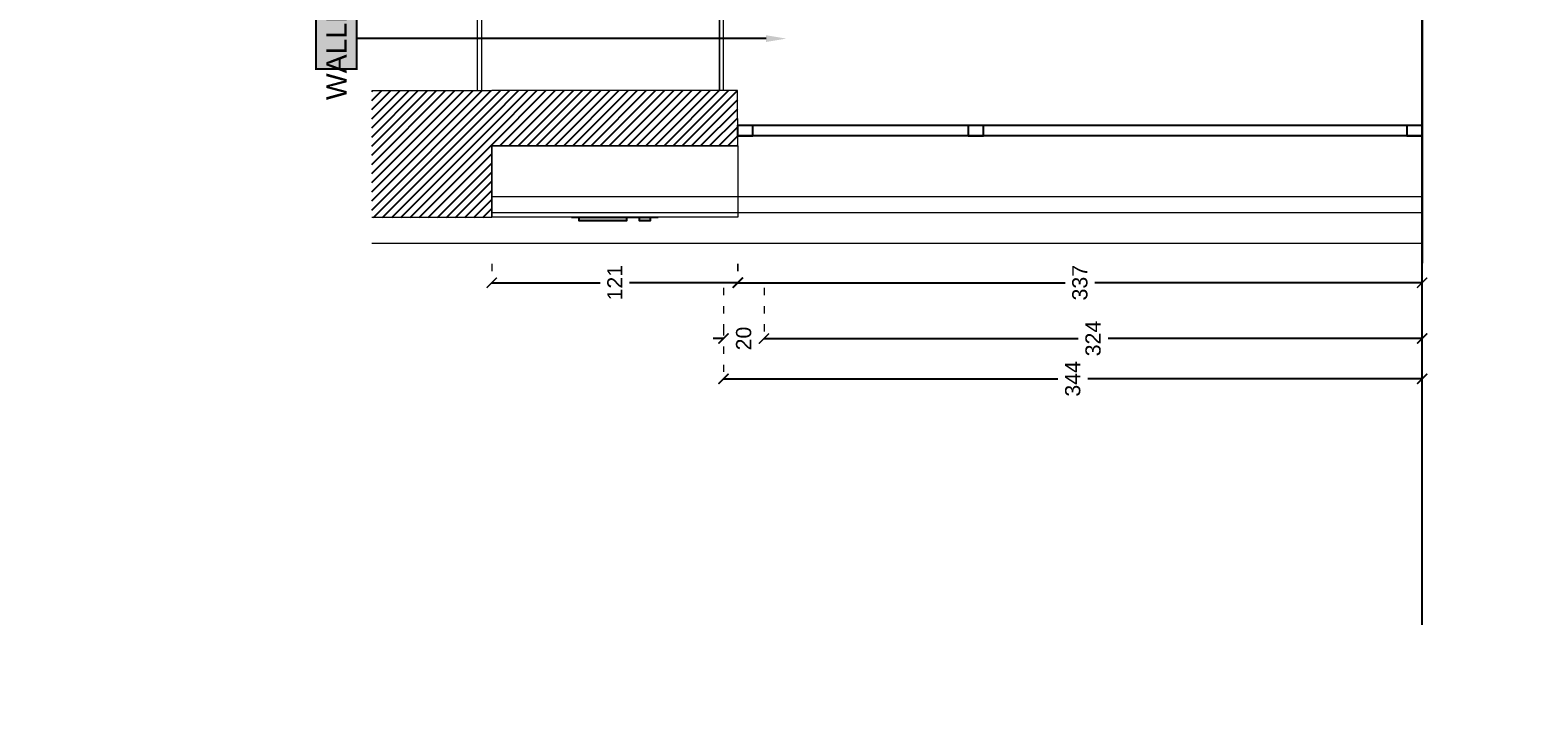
# Model space of a CAD drawing. Header units: centimetres. Extents: x -2854 to 18796, y -762 to 9238.
# Tile 61 of 173: x -1339 to -607, y 946 to 1289. Entities that reach past the tile are written whole.
import ezdxf
from ezdxf import colors
from ezdxf.entities.mleader import LeaderData, LeaderLine
from ezdxf.enums import TextEntityAlignment as Align
from ezdxf.math import Vec2, Vec3

# ---------------------------------------------------------------- set-up
doc = ezdxf.new("R2010")
doc.units = ezdxf.units.CM
doc.header["$LTSCALE"] = 0.3
doc.linetypes.add('ACAD_ISO03W100', pattern=[30, 12, -18])
doc.linetypes.add('DASHED', pattern=[0.6, 0.3, -0.3])
for name, color, linetype, lineweight in [('KK_ARC_WALL 0.2', 3, 'Continuous', 20), ('KK_DIM', 253, 'Continuous', 5), ('KK_FUR_NEW', 14, 'Continuous', 9), ('XR_DEM_GENERIC', 215, 'Continuous', 13), ('XR_EXIST_WALLS_0.05', 4, 'Continuous', 5), ('XR_EXIST_WALLS_0.2', 2, 'Continuous', 20)]:
    doc.layers.add(name, color=color, linetype=linetype, lineweight=lineweight)
doc.layers.add('KK_Defpoints', color=40, linetype='Continuous', plot=False)
for name, color, linetype in [('KK_FIN_WALLS', 7, 'Continuous'), ('KK_FUR_HATCH', 253, 'Continuous'), ('KK_NEW_WALLS 0.2', 3, 'Continuous'), ('XR_EXIST_DOORS-WINDOWS', 252, 'Continuous'), ('XR_EXIST_WALL_HATCH', 253, 'Continuous')]:
    doc.layers.add(name, color=color, linetype=linetype)
doc.styles.add('KIKO Milano_Light', font='Arial.ttf')
doc.dimstyles.new('KIKO', dxfattribs={"dimtxt": 1.5, "dimasz": 1, "dimexe": 0, "dimexo": 2, "dimgap": 0.7, "dimtad": 0, "dimtih": 1, "dimtoh": 1, "dimdec": 0, "dimzin": 0, "dimtxsty": 'KIKO Milano_Light', "dimblk": 'ARCHTICK', "dimcen": 0.09, "dimadec": 1, "dimazin": 0, "dimtfac": 1, "dimtdec": 0, "dimtix": 1, "dimtofl": 0, "dimtmove": 0, "dimatfit": 3, "dimldrblk": 'ARCHTICK', "dimfxl": 5, "dimfxlon": 1, "dimtolj": 1, "dimtzin": 0, "dimlwe": 5, "dimarcsym": 0})
pattern_1 = [(45, (-153.785, 995.658), (-2.245064, 2.245064), [])]

# ---------------------------------------------------------------- blocks, each defined once
blk = doc.blocks.new('_ArchTick')
at = {"color": 0, "linetype": 'ByBlock', "const_width": 0.15}
blk.add_lwpolyline([(-0.5, -0.5), (0.5, 0.5)], dxfattribs=at)
blk = doc.blocks.new('*D209')
at = {"layer": 'Defpoints', "color": 0, "transparency": 16777216}
for p in [(-977.79, 1364.41), (-653.79, 1273.48), (-977.79, 1136.66)]:
    blk.add_point(p, dxfattribs=at)
at = {"layer": 'KK_DIM', "color": 0, "linetype": 'ACAD_ISO03W100', "lineweight": 5, "transparency": 16777216}
for p, q in [((-977.79, 1161.66), (-977.79, 1136.66)), ((-653.79, 1161.66), (-653.79, 1136.66))]:
    blk.add_line(p, q, dxfattribs=at)
at = {"layer": 'KK_DIM', "color": 0, "lineweight": -2, "transparency": 16777216}
for p, q in [((-977.79, 1136.66), (-823.12, 1136.66)), ((-653.79, 1136.66), (-808.45, 1136.66))]:
    blk.add_line(p, q, dxfattribs=at)
at = {"layer": 'KK_DIM', "color": 0, "lineweight": -2, "transparency": 16777216, "xscale": 5, "yscale": 5, "zscale": 5, "rotation": 180}
blk.add_blockref('_ArchTick', (-977.79, 1136.66), dxfattribs=at)
at = {"layer": 'KK_DIM', "color": 0, "lineweight": -2, "transparency": 16777216, "xscale": 5, "yscale": 5, "zscale": 5}
blk.add_blockref('_ArchTick', (-653.79, 1136.66), dxfattribs=at)
at = {"layer": 'KK_DIM', "color": 0, "transparency": 16777216, "insert": (-815.79, 1136.66), "char_height": 7.5, "attachment_point": 5, "rotation": 90, "style": 'KIKO Milano_Light'}
blk.add_mtext('\\A1;324', dxfattribs=at)
blk = doc.blocks.new('*D210')
at = {"layer": 'Defpoints', "color": 0, "transparency": 16777216}
for p in [(-977.79, 1364.41), (-997.79, 1362.82), (-997.79, 1136.66)]:
    blk.add_point(p, dxfattribs=at)
at = {"layer": 'KK_DIM', "color": 0, "linetype": 'ACAD_ISO03W100', "lineweight": 5, "transparency": 16777216}
for p, q in [((-997.79, 1161.66), (-997.79, 1136.66)), ((-977.79, 1161.66), (-977.79, 1136.66))]:
    blk.add_line(p, q, dxfattribs=at)
at = {"layer": 'KK_DIM', "color": 0, "lineweight": -2, "transparency": 16777216}
for p, q in [((-997.79, 1136.66), (-1002.79, 1136.66)), ((-977.79, 1136.66), (-972.79, 1136.66))]:
    blk.add_line(p, q, dxfattribs=at)
at = {"layer": 'KK_DIM', "color": 0, "lineweight": -2, "transparency": 16777216, "xscale": 5, "yscale": 5, "zscale": 5}
blk.add_blockref('_ArchTick', (-997.79, 1136.66), dxfattribs=at)
at = {"layer": 'KK_DIM', "color": 0, "lineweight": -2, "transparency": 16777216, "xscale": 5, "yscale": 5, "zscale": 5, "rotation": 180}
blk.add_blockref('_ArchTick', (-977.79, 1136.66), dxfattribs=at)
at = {"layer": 'KK_DIM', "color": 0, "transparency": 16777216, "insert": (-987.79, 1136.66), "char_height": 7.5, "attachment_point": 5, "rotation": 90, "style": 'KIKO Milano_Light'}
blk.add_mtext('\\A1;20', dxfattribs=at)
blk = doc.blocks.new('*D211')
at = {"layer": 'Defpoints', "color": 0, "transparency": 16777216}
for p in [(-997.79, 1273.48), (-653.79, 1183.48), (-997.79, 1116.8)]:
    blk.add_point(p, dxfattribs=at)
at = {"layer": 'KK_DIM', "color": 0, "linetype": 'ACAD_ISO03W100', "lineweight": 5, "transparency": 16777216}
for p, q in [((-997.79, 1141.8), (-997.79, 1116.8)), ((-653.79, 1141.8), (-653.79, 1116.8))]:
    blk.add_line(p, q, dxfattribs=at)
at = {"layer": 'KK_DIM', "color": 0, "lineweight": -2, "transparency": 16777216}
for p, q in [((-997.79, 1116.8), (-833.12, 1116.8)), ((-653.79, 1116.8), (-818.45, 1116.8))]:
    blk.add_line(p, q, dxfattribs=at)
at = {"layer": 'KK_DIM', "color": 0, "lineweight": -2, "transparency": 16777216, "xscale": 5, "yscale": 5, "zscale": 5, "rotation": 180}
blk.add_blockref('_ArchTick', (-997.79, 1116.8), dxfattribs=at)
at = {"layer": 'KK_DIM', "color": 0, "lineweight": -2, "transparency": 16777216, "xscale": 5, "yscale": 5, "zscale": 5}
blk.add_blockref('_ArchTick', (-653.79, 1116.8), dxfattribs=at)
at = {"layer": 'KK_DIM', "color": 0, "transparency": 16777216, "insert": (-825.79, 1116.8), "char_height": 7.5, "attachment_point": 5, "rotation": 90, "style": 'KIKO Milano_Light'}
blk.add_mtext('\\A1;344', dxfattribs=at)
blk = doc.blocks.new('*D219')
at = {"layer": 'Defpoints', "color": 0, "transparency": 16777216}
for p in [(-990.79, 1183.48), (-653.79, 1176.65), (-990.79, 1164.15)]:
    blk.add_point(p, dxfattribs=at)
at = {"layer": 'KK_DIM', "color": 0, "linetype": 'ACAD_ISO03W100', "lineweight": 5, "transparency": 16777216}
for p, q in [((-990.79, 1173.48), (-990.79, 1164.15)), ((-653.79, 1166.65), (-653.79, 1164.15))]:
    blk.add_line(p, q, dxfattribs=at)
at = {"layer": 'KK_DIM', "color": 0, "lineweight": -2, "transparency": 16777216}
for p, q in [((-990.79, 1164.15), (-829.62, 1164.15)), ((-653.79, 1164.15), (-814.95, 1164.15))]:
    blk.add_line(p, q, dxfattribs=at)
at = {"layer": 'KK_DIM', "color": 0, "lineweight": -2, "transparency": 16777216, "xscale": 5, "yscale": 5, "zscale": 5, "rotation": 180}
blk.add_blockref('_ArchTick', (-990.79, 1164.15), dxfattribs=at)
at = {"layer": 'KK_DIM', "color": 0, "lineweight": -2, "transparency": 16777216, "xscale": 5, "yscale": 5, "zscale": 5}
blk.add_blockref('_ArchTick', (-653.79, 1164.15), dxfattribs=at)
at = {"layer": 'KK_DIM', "color": 0, "transparency": 16777216, "insert": (-822.29, 1164.15), "char_height": 7.5, "attachment_point": 5, "rotation": 90, "style": 'KIKO Milano_Light'}
blk.add_mtext('\\A1;337', dxfattribs=at)
blk = doc.blocks.new('*D220')
at = {"layer": 'Defpoints', "color": 0, "transparency": 16777216}
for p in [(-1111.79, 1183.48), (-990.65, 1183.48), (-1111.79, 1164.15)]:
    blk.add_point(p, dxfattribs=at)
at = {"layer": 'KK_DIM', "color": 0, "linetype": 'ACAD_ISO03W100', "lineweight": 5, "transparency": 16777216}
for p, q in [((-1111.79, 1173.48), (-1111.79, 1164.15)), ((-990.65, 1173.48), (-990.65, 1164.15))]:
    blk.add_line(p, q, dxfattribs=at)
at = {"layer": 'KK_DIM', "color": 0, "lineweight": -2, "transparency": 16777216}
for p, q in [((-1111.79, 1164.15), (-1058.48, 1164.15)), ((-990.65, 1164.15), (-1043.95, 1164.15))]:
    blk.add_line(p, q, dxfattribs=at)
at = {"layer": 'KK_DIM', "color": 0, "lineweight": -2, "transparency": 16777216, "xscale": 5, "yscale": 5, "zscale": 5, "rotation": 180}
blk.add_blockref('_ArchTick', (-1111.79, 1164.15), dxfattribs=at)
at = {"layer": 'KK_DIM', "color": 0, "lineweight": -2, "transparency": 16777216, "xscale": 5, "yscale": 5, "zscale": 5}
blk.add_blockref('_ArchTick', (-990.65, 1164.15), dxfattribs=at)
at = {"layer": 'KK_DIM', "color": 0, "transparency": 16777216, "insert": (-1051.22, 1164.15), "char_height": 7.5, "attachment_point": 5, "rotation": 90, "style": 'KIKO Milano_Light'}
blk.add_mtext('\\A1;121', dxfattribs=at)

msp = doc.modelspace()

# ---------------------------------------------------------------- hatches: boundary and pattern name
at = {"layer": 'KK_FIN_WALLS', "true_color": 0xffffff}
h = msp.add_hatch(color=7, dxfattribs=at)
h.dxf.hatch_style = 1
h.paths.add_polyline_path([(-1198.29, 1269.31), (-1198.29, 1299.31), (-1178.29, 1299.31), (-1178.29, 1269.31)])
at = {"layer": 'KK_FUR_HATCH', "true_color": 0xf0f0f0}
h = msp.add_hatch(color=7, dxfattribs=at)
h.dxf.hatch_style = 1
h.paths.add_polyline_path([(-1045.52, 1196.48), (-1045.52, 1194.65), (-1068.85, 1194.65), (-1068.85, 1196.48)])
h.paths.add_polyline_path([(-1033.85, 1196.48), (-1033.85, 1194.65), (-1039.11, 1194.65), (-1039.11, 1196.48)])
at = {"layer": 'KK_FUR_HATCH', "true_color": 0x0e0e10}
h = msp.add_hatch(color=168, dxfattribs=at)
h.dxf.hatch_style = 1
h.paths.add_polyline_path([(-1045.52, 1194.65), (-1068.85, 1194.65), (-1068.85, 1194.8), (-1045.52, 1194.8)])
h = msp.add_hatch(color=168, dxfattribs=at)
h.dxf.hatch_style = 1
h.paths.add_polyline_path([(-1039.11, 1194.65), (-1039.11, 1194.8), (-1033.85, 1194.8), (-1033.85, 1194.65)])
at = {"layer": 'XR_EXIST_WALL_HATCH'}
h = msp.add_hatch(dxfattribs=at)
h.set_pattern_fill('ANSI31', color=256)
h.set_pattern_definition(pattern_1)
h.paths.add_polyline_path([(-1111.79, 1258.69), (-1170.82, 1258.69), (-1170.82, 1196.24), (-1111.79, 1196.24)])
h = msp.add_hatch(dxfattribs=at)
h.set_pattern_fill('ANSI31', color=256)
h.set_pattern_definition(pattern_1)
h.paths.add_polyline_path([(-990.79, 1241.48), (-990.7, 1241.48), (-990.79, 1258.69), (-1111.79, 1258.69), (-1111.79, 1231.48), (-990.67, 1231.48), (-990.69, 1236.48), (-990.79, 1236.48)])

# ---------------------------------------------------------------- linework, layer by layer
for points in [[(-1045.52, 1196.48), (-1045.52, 1194.65), (-1068.85, 1194.65), (-1068.85, 1196.48)], [(-1045.52, 1194.65), (-1068.85, 1194.65), (-1068.85, 1194.8), (-1045.52, 1194.8)], [(-1033.85, 1196.48), (-1033.85, 1194.65), (-1039.11, 1194.65), (-1039.11, 1196.48)], [(-1039.11, 1194.65), (-1039.11, 1194.8), (-1033.85, 1194.8), (-1033.85, 1194.65)]]:
    msp.add_lwpolyline(points, close=True)
at = {"layer": 'Defpoints'}
msp.add_lwpolyline([(-1072.5, 1196.48), (-1029.94, 1196.48)], dxfattribs=at)
at = {"layer": 'KK_ARC_WALL 0.2'}
for points in [[(-999.79, 1377.41), (-999.79, 1258.69)], [(-997.79, 1258.69), (-997.79, 1375.41)]]:
    msp.add_lwpolyline(points, dxfattribs=at)
at = {"layer": 'KK_Defpoints'}
msp.add_lwpolyline([(-653.79, 995.66), (-653.79, 2480.66)], dxfattribs=at)
at = {"layer": 'KK_FIN_WALLS', "color": 193, "linetype": 'ByBlock', "lineweight": -2, "true_color": 0x9f7aa8, "const_width": 1}
msp.add_lwpolyline([(-1198.29, 1269.31), (-1198.29, 1299.31), (-1178.29, 1299.31), (-1178.29, 1269.31)], close=True, dxfattribs=at)
at = {"layer": 'KK_FIN_WALLS', "color": 193, "linetype": 'ByBlock', "lineweight": -2, "true_color": 0x9f7aa8}
msp.add_lwpolyline([(-976.82, 1284.31), (-1178.29, 1284.31)], dxfattribs=at)
at = {"layer": 'KK_FIN_WALLS', "color": 193, "true_color": 0x9f7aa8}
msp.add_solid([(-976.82, 1285.98), (-966.82, 1284.31), (-976.82, 1282.64)], dxfattribs=at)
at = {"layer": 'KK_FUR_NEW'}
msp.add_lwpolyline([(-1111.79, 1231.48), (-990.65, 1231.48), (-990.65, 1196.48), (-1111.79, 1196.48)], close=True, dxfattribs=at)
at = {"layer": 'KK_NEW_WALLS 0.2'}
msp.add_lwpolyline([(-653.79, 2288.26), (-653.79, 1173.8)], dxfattribs=at)
at = {"layer": 'XR_DEM_GENERIC'}
for points in [[(-1118.79, 1258.69), (-1118.79, 2249.14)], [(-1116.79, 1258.69), (-1116.79, 2249.14)], [(-999.79, 1258.69), (-999.79, 2249.14)], [(-997.79, 1258.69), (-997.79, 2249.14)], [(-990.79, 1206.48), (-1111.79, 1206.48)], [(-990.79, 1198.48), (-1111.79, 1198.48)]]:
    msp.add_lwpolyline(points, dxfattribs=at)
at = {"layer": 'XR_EXIST_DOORS-WINDOWS'}
for points in [[(-653.79, 1241.48), (-990.79, 1241.48)], [(-653.79, 1236.48), (-990.79, 1236.48)]]:
    msp.add_lwpolyline(points, dxfattribs=at)
for points in [[(-983.29, 1241.48), (-990.79, 1241.48), (-990.79, 1236.48), (-983.29, 1236.48)], [(-869.79, 1241.48), (-877.29, 1241.48), (-877.29, 1236.48), (-869.79, 1236.48)], [(-653.79, 1241.48), (-661.29, 1241.48), (-661.29, 1236.48), (-653.79, 1236.48)]]:
    msp.add_lwpolyline(points, close=True, dxfattribs=at)
at = {"layer": 'XR_EXIST_WALLS_0.05'}
for points in [[(-653.79, 1206.48), (-990.79, 1206.48)], [(-653.79, 1198.48), (-990.79, 1198.48)], [(-653.79, 1183.48), (-1170.82, 1183.48)]]:
    msp.add_lwpolyline(points, dxfattribs=at)
at = {"layer": 'XR_EXIST_WALLS_0.2'}
for points in [[(-1170.82, 1258.69), (-1111.79, 1258.69)], [(-990.79, 1258.69), (-1111.79, 1258.69)], [(-990.67, 1231.48), (-990.79, 1258.69)], [(-1111.79, 1231.48), (-1111.79, 1196.24), (-1170.82, 1196.24)], [(-990.67, 1231.48), (-1111.79, 1231.48)]]:
    msp.add_lwpolyline(points, dxfattribs=at)

# ---------------------------------------------------------------- texts
at = {"layer": 'KK_FIN_WALLS', "color": 18, "true_color": 0x000000, "style": 'KIKO Milano_Light'}
msp.add_attdef('WALLFIN', text='XX', height=10, rotation=90, dxfattribs=at).set_placement((-1188.29, 1284.31), align=Align.MIDDLE_CENTER)

# ---------------------------------------------------------------- dimensions: what is measured, and where the dimension line sits
at = {"layer": 'KK_DIM'}
for base, p1, p2, picture, middle in [((-997.79, 1136.66), (-977.79, 1364.41), (-997.79, 1362.82), '*D210', (-987.79, 1136.66)), ((-977.79, 1136.66), (-653.79, 1273.48), (-977.79, 1364.41), '*D209', (-815.79, 1136.66)), ((-1111.79, 1164.15), (-990.65, 1183.48), (-1111.79, 1183.48), '*D220', (-1051.22, 1164.15)), ((-990.79, 1164.15), (-653.79, 1176.65), (-990.79, 1183.48), '*D219', (-822.29, 1164.15))]:
    dim = msp.add_linear_dim(base=base, p1=p1, p2=p2, dimstyle='KIKO', override={"dimscale": 0, "dimpost": '\\X', "dimcen": 0.0018}, dxfattribs=at)
    dim.commit()
    dim.dimension.update_dxf_attribs({"geometry": picture, "text_midpoint": middle, "text_rotation": 90})
dim = msp.add_linear_dim(base=(-997.79, 1116.8), p1=(-653.79, 1183.48), p2=(-997.79, 1273.48), dimstyle='KIKO', override={"dimscale": 0, "dimpost": '\\X', "dimcen": 0.0018}, dxfattribs=at)
dim.commit()
dim.dimension.update_dxf_attribs({"geometry": '*D211', "text_midpoint": (-825.79, 1116.8), "dimtype": 160, "text_rotation": 90})

# ---------------------------------------------------------------- leaders
at = {"color": 1, "linetype": 'DASHED', "ltscale": 0.05}
ml = msp.add_multileader_mtext('Standard', dxfattribs=at)
ml.set_content('LEASE LINE', color=1, style='KIKO Milano_Light')
ml.set_leader_properties(color=256)
ml.build(insert=Vec2(0, 0))
ml.multileader.update_dxf_attribs({"dogleg_length": 0.36, "arrow_head_size": 1.21})
ctx = ml.context
ctx.base_point, ctx.char_height, ctx.arrow_head_size, ctx.landing_gap_size, ctx.plane_origin, ctx.plane_x_axis, ctx.plane_y_axis = Vec3(-2540.22, 2829.75), 1.4, 1.21, 0.604, Vec3(-1264.77, 4822.68), Vec3(0, 1), Vec3(-1, 0)
notes = []
notes.append((ctx, [(0, (0, 0, 0), (0, 0), (1, 0), 1, [])]))
ctx.mtext.insert, ctx.mtext.text_direction, ctx.mtext.rotation, ctx.mtext.width = Vec3(-2540.63, 2830.35), Vec3(0, 1), -3.141593, 13.9356
at = {"ltscale": 0.5}
ml = msp.add_multileader_mtext('Standard', dxfattribs=at)
ml.set_content('{\\fAvenir LT Std 35 Light|b1|i0|c0|p34;BOH}', color=256, style='KIKO Milano_Light')
ml.set_leader_properties(color=256)
ml.build(insert=Vec2(0, 0))
ml.multileader.update_dxf_attribs({"dogleg_length": 0.36, "arrow_head_size": 0.5})
ctx = ml.context
ctx.base_point, ctx.char_height, ctx.arrow_head_size, ctx.landing_gap_size, ctx.plane_origin = Vec3(-2720.88, 2835.81), 1.2, 0.5, 0.604, Vec3(-725.09, 1552.75)
notes.append((ctx, [(0, (0, 0, 0), (0, 0), (1, 0), 1, [])]))
ctx.mtext.insert, ctx.mtext.rotation, ctx.mtext.width = Vec3(-2720.28, 2836.58), -4.712389, 6.7394
ml = msp.add_multileader_mtext('Standard', dxfattribs=at)
ml.set_content('{\\fAvenir LT Std 35 Light|b1|i0|c0|p34;KIKO\\PSALES AREA}', color=256, style='KIKO Milano_Light')
ml.set_leader_properties(color=256)
ml.build(insert=Vec2(0, 0))
ml.multileader.update_dxf_attribs({"dogleg_length": 0.36, "arrow_head_size": 0.5})
ctx = ml.context
ctx.base_point, ctx.char_height, ctx.arrow_head_size, ctx.landing_gap_size, ctx.plane_origin = Vec3(-2706.95, 2835.99), 1.2, 0.5, 0.604, Vec3(-712.21, 1552.93)
ctx.text_align_type = 1
notes.append((ctx, [(0, (0, 0, 0), (0, 0), (1, 0), 1, [])]))
ctx.mtext.insert, ctx.mtext.rotation, ctx.mtext.width, ctx.mtext.alignment = Vec3(-2700.4, 2836.76), -4.712389, 12.8274, 2
ml = msp.add_multileader_mtext('Standard')
ml.set_content('{\\fAvenir LT Std 55 Roman|b0|i0|c0|p34;\\H0.83333x;DETAIL 01_FLOORING\\P\\fAvenir LT Std 35 Light|b0|i0|c0|p34;\\H0.8x;SCALE 1:5}', color=256, style='KIKO Milano_Light')
ml.set_leader_properties(color=256)
ml.build(insert=Vec2(0, 0))
ml.multileader.update_dxf_attribs({"dogleg_length": 0.36, "arrow_head_size": 1.21})
ctx = ml.context
ctx.base_point, ctx.char_height, ctx.arrow_head_size, ctx.landing_gap_size, ctx.plane_origin = Vec3(-2727.99, 2829.66), 1.2, 1.21, 0.604, Vec3(-735.06, 1546.04)
notes.append((ctx, [(0, (0, 0, 0), (0, 0), (1, 0), 1, [])]))
ctx.mtext.insert, ctx.mtext.rotation, ctx.mtext.width = Vec3(-2727.39, 2830.27), -4.712389, 44.1296
ml = msp.add_multileader_mtext('Standard')
ml.set_content('{\\fAvenir LT Std 55 Roman|b1|i0|c0|p34;\\H0.83333x;DETAIL 01_CEILING\\P\\fAvenir LT Std 35 Light|b0|i0|c0|p34;\\H0.8x;SCALE 1:5}', color=256, style='KIKO Milano_Light')
ml.set_leader_properties(color=256)
ml.build(insert=Vec2(0, 0))
ml.multileader.update_dxf_attribs({"dogleg_length": 0.36, "arrow_head_size": 1.21})
ctx = ml.context
ctx.base_point, ctx.char_height, ctx.arrow_head_size, ctx.landing_gap_size, ctx.plane_origin = Vec3(-2651.32, 2821.67), 1.2, 1.21, 0.604, Vec3(-661.24, 1546.57)
notes.append((ctx, [(0, (0, 0, 0), (0, 0), (1, 0), 1, [])]))
ctx.mtext.insert, ctx.mtext.rotation, ctx.mtext.width = Vec3(-2650.72, 2822.28), -4.712389, 44.1296
ml = msp.add_multileader_mtext('Standard')
ml.set_content('{\\fAvenir LT Std 55 Roman|b1|i0|c0|p34;\\H0.83333x;DETAIL 01_CEILING\\P\\fAvenir LT Std 35 Light|b0|i0|c0|p34;\\H0.8x;SCALE 1:5}', color=256, style='KIKO Milano_Light')
ml.set_leader_properties(color=256)
ml.build(insert=Vec2(0, 0))
ml.multileader.update_dxf_attribs({"dogleg_length": 0.36, "arrow_head_size": 1.21})
ctx = ml.context
ctx.base_point, ctx.char_height, ctx.arrow_head_size, ctx.landing_gap_size, ctx.plane_origin = Vec3(-2632.79, 2825.63), 1.2, 1.21, 0.604, Vec3(-639.86, 1542.16)
notes.append((ctx, [(0, (0, 0, 0), (0, 0), (1, 0), 1, [])]))
ctx.mtext.insert, ctx.mtext.rotation, ctx.mtext.width = Vec3(-2632.19, 2826.24), -4.712389, 44.1296
ml = msp.add_multileader_mtext('Standard')
ml.set_content('{\\fAvenir LT Std 55 Roman|b1|i0|c0|p34;\\H0.83333x;DETAIL 04_CEILING\\P\\fAvenir LT Std 35 Light|b0|i0|c0|p34;\\H0.8x;SCALE 1:5}', color=256, style='KIKO Milano_Light')
ml.set_leader_properties(color=256)
ml.build(insert=Vec2(0, 0))
ml.multileader.update_dxf_attribs({"dogleg_length": 0.36, "arrow_head_size": 1.21})
ctx = ml.context
ctx.base_point, ctx.char_height, ctx.arrow_head_size, ctx.landing_gap_size, ctx.plane_origin = Vec3(-2560.28, 2825.38), 1.2, 1.21, 0.604, Vec3(-567.35, 1550.28)
notes.append((ctx, [(0, (0, 0, 0), (0, 0), (1, 0), 1, [])]))
ctx.mtext.insert, ctx.mtext.rotation, ctx.mtext.width = Vec3(-2559.67, 2825.99), -4.712389, 44.1296
ml = msp.add_multileader_mtext('Standard', dxfattribs=at)
ml.set_content('{\\fAvenir LT Std 35 Light|b1|i0|c0|p34;KIKO\\PSALES AREA}', color=256, style='KIKO Milano_Light')
ml.set_leader_properties(color=256)
ml.build(insert=Vec2(0, 0))
ml.multileader.update_dxf_attribs({"dogleg_length": 2.85, "arrow_head_size": 0.7, "scale": 0.1})
ctx = ml.context
ctx.base_point, ctx.scale, ctx.char_height, ctx.arrow_head_size, ctx.landing_gap_size, ctx.plane_origin = Vec3(-2714.87, 2786.41), 0.1, 1.2, 0.7, 0.6, Vec3(-4704.01, 1503.42)
ctx.text_align_type = 1
notes.append((ctx, [(0, (0, 0, 0), (0, 0), (1, 0), 1, [])]))
ctx.mtext.insert, ctx.mtext.rotation, ctx.mtext.width, ctx.mtext.alignment = Vec3(-2709.51, 2787.03), -4.712389, 12.301, 2
ml = msp.add_multileader_mtext('Standard')
ml.set_content('{\\fAvenir LT Std 55 Roman|b1|i0|c0|p34;\\H0.66667x;DETAIL 02_FLOORING\\P\\fAvenir LT Std 35 Light|b0|i0|c0|p34;\\H0.8x;SCALE 1:5}', color=256, style='KIKO Milano_Light')
ml.set_leader_properties(color=256)
ml.build(insert=Vec2(0, 0))
ml.multileader.update_dxf_attribs({"dogleg_length": 0.36, "arrow_head_size": 1.21})
ctx = ml.context
ctx.base_point, ctx.char_height, ctx.arrow_head_size, ctx.landing_gap_size, ctx.plane_origin = Vec3(-2727.99, 2780.6), 1.5, 1.21, 0.604, Vec3(-735.06, 1497.13)
notes.append((ctx, [(0, (0, 0, 0), (0, 0), (1, 0), 1, [])]))
ctx.mtext.insert, ctx.mtext.rotation, ctx.mtext.width = Vec3(-2727.39, 2781.36), -4.712389, 44.1296
ml = msp.add_multileader_mtext('Standard')
ml.set_content('{\\fAvenir LT Std 55 Roman|b1|i0|c0|p34;\\H0.83333x;DETAIL 02_CEILING\\P\\fAvenir LT Std 35 Light|b0|i0|c0|p34;\\H0.8x;SCALE 1:5}', color=256, style='KIKO Milano_Light')
ml.set_leader_properties(color=256)
ml.build(insert=Vec2(0, 0))
ml.multileader.update_dxf_attribs({"dogleg_length": 0.36, "arrow_head_size": 1.21})
ctx = ml.context
ctx.base_point, ctx.char_height, ctx.arrow_head_size, ctx.landing_gap_size, ctx.plane_origin = Vec3(-2632.64, 2765.25), 1.2, 1.21, 0.604, Vec3(-639.71, 1490.15)
notes.append((ctx, [(0, (0, 0, 0), (0, 0), (1, 0), 1, [])]))
ctx.mtext.insert, ctx.mtext.rotation, ctx.mtext.width = Vec3(-2632.04, 2765.86), -4.712389, 44.1296
ml = msp.add_multileader_mtext('Standard')
ml.set_content('{\\fAvenir LT Std 55 Roman|b1|i0|c0|p34;\\H0.83333x;DETAIL 02_CEILING\\P\\fAvenir LT Std 35 Light|b0|i0|c0|p34;\\H0.8x;SCALE 1:5}', color=256, style='KIKO Milano_Light')
ml.set_leader_properties(color=256)
ml.build(insert=Vec2(0, 0))
ml.multileader.update_dxf_attribs({"dogleg_length": 0.36, "arrow_head_size": 1.21})
ctx = ml.context
ctx.base_point, ctx.char_height, ctx.arrow_head_size, ctx.landing_gap_size, ctx.plane_origin = Vec3(-2651.32, 2757.36), 1.2, 1.21, 0.604, Vec3(-661.24, 1482.26)
notes.append((ctx, [(0, (0, 0, 0), (0, 0), (1, 0), 1, [])]))
ctx.mtext.insert, ctx.mtext.rotation, ctx.mtext.width = Vec3(-2650.72, 2757.97), -4.712389, 44.1296
ml = msp.add_multileader_mtext('Standard')
ml.set_content('{\\fAvenir LT Std 55 Roman|b1|i0|c0|p34;\\H0.66667x;DETAIL 03_FLOORING\\P\\fAvenir LT Std 35 Light|b0|i0|c0|p34;\\H0.8x;SCALE 1:5}', color=256, style='KIKO Milano_Light')
ml.set_leader_properties(color=256)
ml.build(insert=Vec2(0, 0))
ml.multileader.update_dxf_attribs({"dogleg_length": 0.36, "arrow_head_size": 1.21})
ctx = ml.context
ctx.base_point, ctx.char_height, ctx.arrow_head_size, ctx.landing_gap_size, ctx.plane_origin = Vec3(-2704.38, 2711.19), 1.5, 1.21, 0.604, Vec3(-711.45, 1427.72)
notes.append((ctx, [(0, (0, 0, 0), (0, 0), (1, 0), 1, [])]))
ctx.mtext.insert, ctx.mtext.rotation, ctx.mtext.width = Vec3(-2703.78, 2711.95), -4.712389, 44.1296
ml = msp.add_multileader_mtext('Standard', dxfattribs=at)
ml.set_content('{\\fAvenir LT Std 35 Light|b1|i0|c0|p34;BOH}', color=256, style='KIKO Milano_Light')
ml.set_leader_properties(color=256)
ml.build(insert=Vec2(0, 0))
ml.multileader.update_dxf_attribs({"dogleg_length": 2.85, "arrow_head_size": 0.7})
ctx = ml.context
ctx.base_point, ctx.char_height, ctx.arrow_head_size, ctx.landing_gap_size, ctx.plane_origin = Vec3(-2697.27, 2717.49), 1.4, 0.7, 0.604, Vec3(-701.47, 1434.43)
notes.append((ctx, [(0, (0, 0, 0), (0, 0), (1, 0), 1, [])]))
ctx.mtext.insert, ctx.mtext.rotation, ctx.mtext.width = Vec3(-2696.66, 2718.21), -4.712389, 6.7394
ml = msp.add_multileader_mtext('Standard', dxfattribs=at)
ml.set_content('{\\fAvenir LT Std 35 Light|b1|i0|c0|p34;KIKO\\PSALES AREA}', color=256, style='KIKO Milano_Light')
ml.set_leader_properties(color=256)
ml.build(insert=Vec2(0, 0))
ml.multileader.update_dxf_attribs({"dogleg_length": 0.36, "arrow_head_size": 0.5})
ctx = ml.context
ctx.base_point, ctx.char_height, ctx.arrow_head_size, ctx.landing_gap_size, ctx.plane_origin = Vec3(-2683.34, 2717.67), 1.4, 0.5, 0.604, Vec3(-688.6, 1434.61)
ctx.text_align_type = 1
notes.append((ctx, [(0, (0, 0, 0), (0, 0), (1, 0), 1, [])]))
ctx.mtext.insert, ctx.mtext.rotation, ctx.mtext.width, ctx.mtext.alignment = Vec3(-2676.78, 2718.44), -4.712389, 12.8274, 2
ml = msp.add_multileader_mtext('Standard')
ml.set_content('{\\fAvenir LT Std 55 Roman|b1|i0|c0|p34;\\H0.83333x;DETAIL 01_CEILING\\P\\fAvenir LT Std 35 Light|b0|i0|c0|p34;\\H0.8x;SCALE 1:5}', color=256, style='KIKO Milano_Light')
ml.set_leader_properties(color=256)
ml.build(insert=Vec2(0, 0))
ml.multileader.update_dxf_attribs({"dogleg_length": 0.36, "arrow_head_size": 1.21})
ctx = ml.context
ctx.base_point, ctx.char_height, ctx.arrow_head_size, ctx.landing_gap_size, ctx.plane_origin = Vec3(-2632.88, 2710.94), 1.2, 1.21, 0.604, Vec3(-642.79, 1435.84)
notes.append((ctx, [(0, (0, 0, 0), (0, 0), (1, 0), 1, [])]))
ctx.mtext.insert, ctx.mtext.rotation, ctx.mtext.width = Vec3(-2632.27, 2711.55), -4.712389, 44.1296
ml = msp.add_multileader_mtext('Standard')
ml.set_content('{\\fAvenir LT Std 55 Roman|b1|i0|c0|p34;\\H0.83333x;DETAIL 02_CEILING\\P\\fAvenir LT Std 35 Light|b0|i0|c0|p34;\\H0.8x;SCALE 1:5}', color=256, style='KIKO Milano_Light')
ml.set_leader_properties(color=256)
ml.build(insert=Vec2(0, 0))
ml.multileader.update_dxf_attribs({"dogleg_length": 0.36, "arrow_head_size": 1.21})
ctx = ml.context
ctx.base_point, ctx.char_height, ctx.arrow_head_size, ctx.landing_gap_size, ctx.plane_origin = Vec3(-2561.37, 2710.94), 1.2, 1.21, 0.604, Vec3(-571.29, 1435.84)
notes.append((ctx, [(0, (0, 0, 0), (0, 0), (1, 0), 1, [])]))
ctx.mtext.insert, ctx.mtext.rotation, ctx.mtext.width = Vec3(-2560.77, 2711.55), -4.712389, 44.1296
for ctx, leaders in notes:
    for number, flags, end, landing, length, lines in leaders:
        leader = LeaderData()
        leader.index, (leader.has_last_leader_line, leader.has_dogleg_vector, leader.attachment_direction) = number, flags
        leader.last_leader_point, leader.dogleg_vector, leader.dogleg_length = Vec3(end), Vec3(landing), length
        for number, points, colour, breaks in lines:
            line = LeaderLine()
            line.index, line.vertices, line.color, line.breaks = number, Vec3.list(points), colors.encode_raw_color(colour), breaks
            leader.lines.append(line)
        ctx.leaders.append(leader)

doc.saveas('drawing.dxf')
